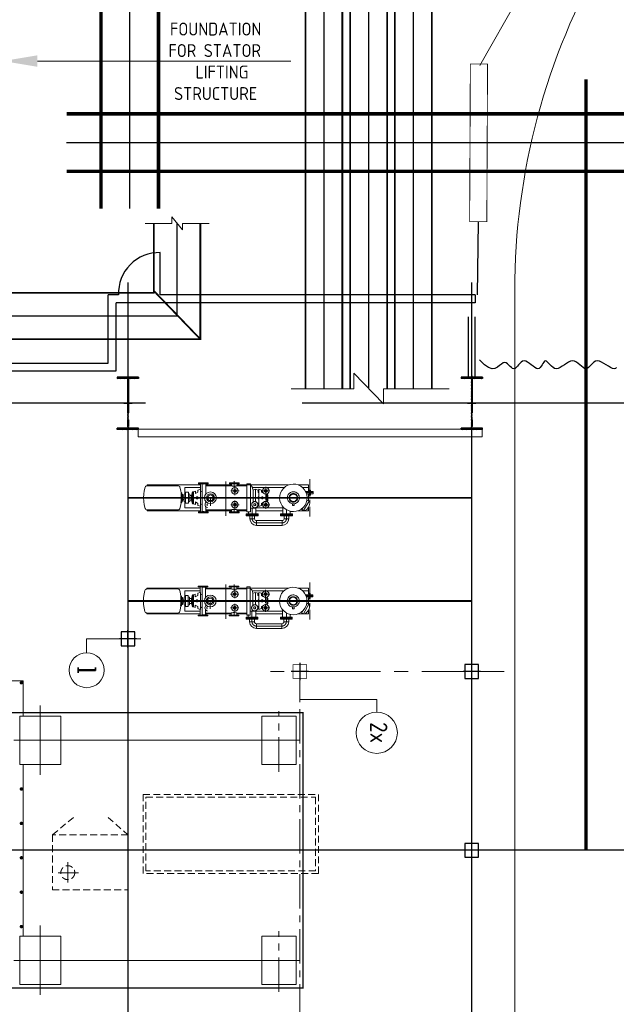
# Model space of a CAD drawing. Extents: x -11758 to 4934791, y -233543 to 1826789.
# Tile 129 of 256: x 2141935 to 2159290, y 6158 to 34790. Entities that reach past the tile are written whole.
import ezdxf
from ezdxf.enums import TextEntityAlignment as Align

# ---------------------------------------------------------------- set-up
doc = ezdxf.new("R2010")
doc.units = 0
doc.header["$LTSCALE"] = 800
doc.header["$MEASUREMENT"] = 0
doc.set_wipeout_variables(frame=1)
for name, pattern in [('0', [0]), ('CENTER', [2, 1.25, -0.25, 0.25, -0.25]), ('CENTER2', [1.125, 0.75, -0.125, 0.125, -0.125]), ('CONTINOUS', [0]), ('GTCHAIN', [24, 16, -3.2, 1.6, -3.2]), ('GTDASH', [12, 8, -4]), ('GTDOT', [6, 1.6, -4.4]), ('HIDDEN', [0.375, 0.25, -0.125])]:
    doc.linetypes.add(name, pattern=pattern)
doc.layers.get('0').update_dxf_attribs({"linetype": 'CONTINUOUS'})
for name, color, linetype in [('0-7-COL', 2, 'CENTER'), ('Aux_col', 7, 'CONTINUOUS'), ('CENTER', 2, 'CENTER'), ('CL', 2, 'CENTER2'), ('COL', 1, 'CENTER'), ('fencing', 6, 'CONTINUOUS'), ('GRID', 8, 'CENTER'), ('HATCH', 9, 'CONTINUOUS'), ('KEY PLAN', 251, 'CONTINUOUS'), ('MECH_EQ', 251, 'HIDDEN'), ('PIPE', 1, 'CONTINUOUS'), ('WALL', 6, 'CONTINUOUS')]:
    doc.layers.add(name, color=color, linetype=linetype)
for name, color, linetype, lineweight in [('DIM', 4, 'CONTINUOUS', 15), ('EQPT', 8, 'CONTINUOUS', 5), ('EQUPT', 4, '0', 5), ('TEXT', 3, 'CONTINUOUS', 15)]:
    doc.layers.add(name, color=color, linetype=linetype, lineweight=lineweight)
doc.styles.add('ROMANC', font='romanc')
doc.styles.add('ROMANS', font='ISO9.shx', dxfattribs={"width": 0.8})
doc.linetypes.add('FENCELINE2', pattern='A,0.25,-0.1,[132,ltypeshp.shx,S=0.1,R=0,X=-0.1,Y=0],-0.1,1', length=1.45)

# ---------------------------------------------------------------- blocks, each defined once
blk = doc.blocks.new('A$C3C7577A7')
at = {"layer": 'Aux_col'}
for p, q in [((12200, 13200), (11800, 13200)), ((11800, 13200), (11800, 12800)), ((12000, 13250), (12000, 12750)), ((12200, 12800), (12200, 13200)), ((11750, 13000), (12250, 13000)), ((11800, 12800), (12200, 12800)), ((12000, 8050), (12000, 7550)), ((17000, 7550), (17000, 8050)), ((11750, 7800), (12250, 7800)), ((12200, 8000), (11800, 8000)), ((11800, 8000), (11800, 7600)), ((12200, 7600), (12200, 8000)), ((16750, 7800), (17250, 7800)), ((11800, 7600), (12200, 7600)), ((22200, 7050), (21800, 7050)), ((21800, 7050), (21800, 6650)), ((22000, 7100), (22000, 6600)), ((22200, 6650), (22200, 7050)), ((21750, 6850), (22250, 6850)), ((21800, 6650), (22200, 6650))]:
    blk.add_line(p, q, dxfattribs=at)
at = {"layer": 'Aux_col', "const_width": 20, "flags": 128}
blk.add_lwpolyline([(16800, 8000), (17200, 8000), (17200, 7600), (16800, 7600)], close=True, dxfattribs=at)
blk = doc.blocks.new('A$C41E52089')
at = {"layer": 'COL'}
h = blk.add_hatch(dxfattribs=at)
h.set_pattern_fill('ANSI31', color=256, scale=100, style=0)
h.paths.add_polyline_path([(310, -720), (0, -720), (0, -760), (310, -760)])
h.paths.add_polyline_path([(0, -720), (-310, -720), (-310, -760), (0, -760)])
h.paths.add_polyline_path([(0, 0), (-13, 0), (-13, -720), (0, -720)])
h.paths.add_polyline_path([(0, 720), (-13, 720), (-13, 0), (0, 0)])
h.paths.add_polyline_path([(12, 0), (0, 0), (0, -720), (12, -720)])
h.paths.add_polyline_path([(12, 720), (0, 720), (0, 0), (12, 0)])
h.paths.add_polyline_path([(310, 760), (0, 760), (0, 720), (12, 720), (310, 720)])
h.paths.add_polyline_path([(0, 760), (-310, 760), (-310, 720), (0, 720)])
for p, q in [((-310, 760), (310, 760)), ((-310, 760), (-310, 720)), ((-310, 720), (310, 720)), ((-13, -720), (-13, 720)), ((12, -720), (12, 720)), ((310, 760), (310, 720)), ((-310, -720), (310, -720)), ((-310, -760), (-310, -720)), ((-310, -760), (310, -760)), ((310, -760), (310, -720))]:
    blk.add_line(p, q, dxfattribs=at)
at = {"layer": 'COL', "color": 2}
for p, q in [((0, -800), (0, 800)), ((123, 0), (-123, 0))]:
    blk.add_line(p, q, dxfattribs=at)
blk = doc.blocks.new('new block')
at = {"layer": 'EQPT'}
for p, q in [((16080, 77738), (15341, 77738)), ((15341, 77598), (15341, 77738)), ((16080, 77598), (15341, 77598)), ((16080, 77598), (16080, 77738)), ((16080, 77598), (16080, 77738)), ((14714, 77309), (14555, 77032)), ((14872, 77311), (14567, 77311)), ((14567, 77311), (14567, 77231)), ((14692, 77307), (14673, 77307)), ((14710, 77301), (14692, 77307)), ((14766, 77279), (14714, 77309)), ((14927, 77327), (14851, 77303)), ((15004, 77336), (14927, 77327)), ((15080, 77330), (15004, 77336)), ((15039, 77436), (15039, 77465)), ((15039, 77465), (15382, 77465)), ((15382, 77436), (15039, 77436)), ((15153, 77310), (15080, 77330)), ((15140, 77465), (15140, 77545)), ((15281, 77545), (15140, 77545)), ((15223, 77275), (15153, 77310)), ((15281, 77465), (15281, 77545)), ((16101, 77311), (15320, 77311)), ((15382, 77465), (15382, 77436)), ((16039, 77436), (16039, 77465)), ((16039, 77465), (16382, 77465)), ((16382, 77436), (16039, 77436)), ((16140, 77545), (16280, 77545)), ((16140, 77465), (16140, 77545)), ((16280, 77465), (16280, 77545)), ((16320, 77346), (16361, 77346)), ((16361, 77346), (16361, 76526)), ((16647, 77311), (16361, 77311)), ((16382, 77465), (16382, 77436)), ((17547, 77311), (16815, 77311)), ((17564, 77342), (17561, 77342)), ((17561, 77190), (17561, 77342)), ((17582, 77340), (17564, 77342)), ((17588, 77340), (17582, 77340)), ((17606, 77337), (17588, 77340)), ((17631, 77336), (17606, 77337)), ((17657, 77337), (17631, 77336)), ((17661, 77338), (17657, 77337)), ((17661, 76534), (17661, 77338)), ((18167, 77311), (17715, 77311)), ((19266, 77311), (18167, 77311)), ((19266, 77286), (19266, 77311)), ((14539, 77130), (14534, 77089)), ((14534, 77089), (14536, 77070)), ((14536, 77070), (14545, 77053)), ((14551, 77171), (14539, 77130)), ((14545, 77053), (14560, 77041)), ((14552, 77172), (14551, 77171)), ((14570, 77208), (14552, 77172)), ((14555, 77032), (14606, 77002)), ((14567, 77231), (14585, 77231)), ((14567, 77231), (14567, 77202)), ((14567, 77025), (14567, 76842)), ((14593, 77242), (14570, 77208)), ((14622, 77273), (14593, 77243)), ((14593, 77243), (14593, 77242)), ((14606, 77002), (14624, 77032)), ((14637, 77078), (14617, 77005)), ((14655, 77299), (14622, 77273)), ((14672, 77148), (14637, 77078)), ((14673, 77307), (14655, 77299)), ((14720, 77211), (14672, 77148)), ((14781, 77263), (14720, 77211)), ((14734, 77223), (14766, 77279)), ((14738, 77231), (14742, 77231)), ((14851, 77303), (14781, 77263)), ((14863, 77030), (14850, 77006)), ((14880, 77052), (14863, 77030)), ((14900, 77071), (14880, 77052)), ((14923, 77087), (14900, 77071)), ((14926, 77028), (14915, 77016)), ((14948, 77099), (14923, 77087)), ((14939, 77039), (14926, 77028)), ((14948, 77026), (14936, 77017)), ((14954, 77047), (14939, 77039)), ((14975, 77107), (14948, 77099)), ((14961, 77034), (14948, 77026)), ((14969, 77054), (14954, 77047)), ((14974, 77040), (14961, 77034)), ((14985, 77058), (14969, 77054)), ((14988, 77044), (14974, 77040)), ((15003, 77111), (14975, 77107)), ((14985, 77111), (14985, 77161)), ((14985, 77161), (15035, 77161)), ((15010, 77111), (14985, 77111)), ((15002, 77061), (14985, 77058)), ((15003, 77046), (14988, 77044)), ((15018, 77061), (15002, 77061)), ((15030, 77110), (15003, 77111)), ((15017, 77046), (15003, 77046)), ((15035, 77111), (15011, 77111)), ((15031, 77044), (15017, 77046)), ((15034, 77059), (15018, 77061)), ((15056, 77105), (15030, 77110)), ((15044, 77040), (15031, 77044)), ((15049, 77055), (15034, 77059)), ((15035, 77161), (15035, 77111)), ((15057, 77035), (15044, 77040)), ((15064, 77049), (15049, 77055)), ((15081, 77096), (15056, 77105)), ((15070, 77029), (15057, 77035)), ((15078, 77041), (15064, 77049)), ((15081, 77020), (15070, 77029)), ((15091, 77032), (15078, 77041)), ((15105, 77083), (15081, 77096)), ((15103, 77020), (15091, 77032)), ((15127, 77067), (15105, 77083)), ((15146, 77047), (15127, 77067)), ((15162, 77023), (15146, 77047)), ((15174, 76998), (15162, 77023)), ((15286, 77226), (15223, 77275)), ((15338, 77165), (15286, 77226)), ((15320, 77231), (15808, 77231)), ((15377, 77095), (15338, 77165)), ((15402, 77020), (15377, 77095)), ((15693, 77136), (15932, 77136)), ((15765, 77054), (15752, 77006)), ((15782, 77045), (15782, 76824)), ((15812, 77255), (15812, 77016)), ((15815, 77231), (16101, 77231)), ((15876, 77066), (15936, 77098)), ((15903, 77111), (15911, 77111)), ((15911, 77111), (15936, 77120)), ((15911, 77105), (15911, 77111)), ((15911, 77101), (15911, 77105)), ((15911, 77101), (15911, 77090)), ((15911, 77090), (15911, 77084)), ((15936, 77158), (16011, 77186)), ((15936, 77098), (15936, 77158)), ((16011, 77186), (16011, 76686)), ((16011, 77084), (16037, 77098)), ((16037, 77158), (16047, 77161)), ((16037, 77098), (16037, 77158)), ((16262, 77236), (16101, 77236)), ((16101, 77236), (16103, 77220)), ((16112, 77160), (16112, 77111)), ((16112, 77160), (16112, 77111)), ((16112, 76686), (16112, 77050)), ((16112, 76686), (16112, 77050)), ((16189, 77068), (16179, 77061)), ((16182, 77063), (16184, 76985)), ((16262, 76526), (16262, 77300)), ((16361, 77286), (16647, 77286)), ((16592, 77136), (16831, 77136)), ((16711, 77255), (16711, 77016)), ((16815, 77286), (17547, 77286)), ((17681, 77123), (17671, 77121)), ((17699, 77129), (17681, 77123)), ((17702, 77131), (17699, 77129)), ((17711, 77133), (17702, 77131)), ((17711, 76689), (17711, 77182)), ((17715, 77231), (18167, 77231)), ((17786, 77158), (17715, 77184)), ((17786, 77158), (17786, 77098)), ((17786, 77098), (17861, 77058)), ((17861, 77058), (17861, 77130)), ((17912, 77111), (17861, 77130)), ((17942, 77111), (17912, 77111)), ((17912, 77105), (17912, 77111)), ((17912, 77101), (17912, 77105)), ((17912, 77090), (17912, 77101)), ((17912, 77081), (17912, 77090)), ((17912, 77065), (17912, 77081)), ((17912, 77053), (17912, 77065)), ((17912, 77032), (17912, 77053)), ((17912, 77018), (17912, 77032)), ((17942, 76761), (17942, 77111)), ((17942, 77111), (17972, 77006)), ((18066, 77061), (18026, 77046)), ((18026, 77046), (18026, 76826)), ((18107, 77096), (18066, 77096)), ((18066, 77096), (18066, 76776)), ((18107, 77096), (18146, 77096)), ((18146, 77096), (18146, 76776)), ((18186, 77046), (18146, 77061)), ((18167, 77231), (18167, 77053)), ((18186, 76826), (18186, 77046)), ((18257, 77036), (18227, 77036)), ((18227, 77036), (18227, 76986)), ((18276, 77076), (18257, 77076)), ((18257, 77076), (18257, 76796)), ((18276, 77076), (18286, 77142)), ((18276, 77073), (18276, 77076)), ((18276, 77071), (18276, 77073)), ((18276, 77066), (18276, 77071)), ((18276, 77017), (18286, 77068)), ((18276, 77057), (18276, 77066)), ((18276, 77052), (18276, 77057)), ((18276, 77052), (18276, 77042)), ((18276, 77042), (18276, 77035)), ((18276, 77035), (18276, 77025)), ((18276, 77025), (18276, 77017)), ((18309, 77243), (18286, 77142)), ((18318, 77260), (18309, 77243)), ((18331, 77274), (18318, 77260)), ((18348, 77283), (18331, 77274)), ((18366, 77286), (18348, 77283)), ((18366, 77286), (19266, 77286)), ((19266, 77286), (19285, 77283)), ((19285, 77283), (19302, 77274)), ((19302, 77274), (19315, 77260)), ((19315, 77260), (19323, 77243)), ((19323, 77243), (19347, 77142)), ((19347, 77142), (19362, 77039)), ((19362, 77038), (19367, 76936)), ((14617, 77005), (14611, 76930)), ((14611, 76930), (14619, 76852)), ((14619, 76852), (14644, 76777)), ((14644, 76777), (14683, 76706)), ((14837, 76955), (14836, 76928)), ((14836, 76928), (14839, 76901)), ((14841, 76981), (14837, 76955)), ((14839, 76901), (14847, 76874)), ((14850, 77006), (14841, 76981)), ((14841, 76981), (14841, 76981)), ((14841, 76981), (14841, 76981)), ((14841, 76981), (14841, 76981)), ((14841, 76981), (14841, 76981)), ((14841, 76981), (14841, 76981)), ((14841, 76981), (14841, 76981)), ((14841, 76981), (14841, 76981)), ((14841, 76981), (14841, 76981)), ((14841, 76981), (14841, 76981)), ((14847, 76874), (14859, 76848)), ((14859, 76848), (14875, 76825)), ((14875, 76825), (14894, 76805)), ((14888, 76959), (14886, 76943)), ((14886, 76943), (14886, 76927)), ((14886, 76927), (14888, 76911)), ((14892, 76975), (14888, 76959)), ((14888, 76911), (14893, 76894)), ((14897, 76989), (14892, 76975)), ((14892, 76975), (14892, 76975)), ((14892, 76975), (14892, 76975)), ((14892, 76975), (14892, 76975)), ((14892, 76975), (14892, 76975)), ((14892, 76975), (14892, 76975)), ((14892, 76975), (14892, 76975)), ((14892, 76975), (14892, 76975)), ((14892, 76975), (14892, 76975)), ((14892, 76975), (14892, 76975)), ((14892, 76975), (14892, 76975)), ((14893, 76894), (14899, 76879)), ((14894, 76805), (14916, 76788)), ((14905, 77003), (14897, 76989)), ((14899, 76879), (14908, 76865)), ((14902, 76956), (14901, 76942)), ((14901, 76942), (14901, 76928)), ((14901, 76928), (14903, 76914)), ((14906, 76970), (14902, 76956)), ((14903, 76914), (14907, 76900)), ((14915, 77016), (14905, 77003)), ((14911, 76983), (14906, 76970)), ((14907, 76900), (14912, 76886)), ((14908, 76865), (14918, 76852)), ((14918, 76995), (14911, 76983)), ((14912, 76886), (14920, 76873)), ((14916, 76788), (14940, 76776)), ((14926, 77007), (14918, 76995)), ((14918, 76852), (14930, 76840)), ((14920, 76873), (14929, 76862)), ((14936, 77017), (14926, 77007)), ((14929, 76862), (14940, 76852)), ((14930, 76840), (14943, 76831)), ((14940, 76852), (14951, 76843)), ((14940, 76776), (14965, 76767)), ((14943, 76831), (14957, 76823)), ((14951, 76843), (14964, 76836)), ((14957, 76823), (14972, 76817)), ((14964, 76836), (14976, 76831)), ((14965, 76767), (14991, 76762)), ((14972, 76817), (14987, 76813)), ((14976, 76831), (14990, 76828)), ((14987, 76813), (15003, 76811)), ((14990, 76828), (15004, 76826)), ((14991, 76762), (15018, 76761)), ((15003, 76811), (15019, 76811)), ((15004, 76826), (15018, 76826)), ((15018, 76826), (15033, 76828)), ((15018, 76761), (15046, 76764)), ((15019, 76811), (15036, 76813)), ((15033, 76828), (15047, 76832)), ((15036, 76813), (15052, 76818)), ((15046, 76764), (15073, 76772)), ((15047, 76832), (15060, 76838)), ((15052, 76818), (15067, 76825)), ((15060, 76838), (15073, 76845)), ((15067, 76825), (15082, 76833)), ((15073, 76845), (15085, 76855)), ((15073, 76772), (15098, 76784)), ((15092, 77010), (15081, 77020)), ((15082, 76833), (15095, 76843)), ((15085, 76855), (15095, 76865)), ((15101, 76998), (15092, 77010)), ((15095, 76865), (15103, 76877)), ((15095, 76843), (15106, 76855)), ((15098, 76784), (15121, 76800)), ((15108, 76986), (15101, 76998)), ((15113, 77007), (15103, 77020)), ((15103, 76877), (15110, 76889)), ((15106, 76855), (15116, 76869)), ((15114, 76972), (15108, 76986)), ((15110, 76889), (15115, 76902)), ((15122, 76993), (15113, 77007)), ((15118, 76958), (15114, 76972)), ((15115, 76902), (15119, 76915)), ((15115, 76902), (15115, 76902)), ((15115, 76902), (15115, 76902)), ((15115, 76902), (15115, 76902)), ((15115, 76902), (15115, 76902)), ((15115, 76902), (15115, 76902)), ((15115, 76902), (15115, 76902)), ((15115, 76902), (15115, 76902)), ((15115, 76902), (15115, 76902)), ((15115, 76902), (15115, 76902)), ((15115, 76902), (15115, 76902)), ((15115, 76902), (15115, 76902)), ((15115, 76902), (15115, 76902)), ((15115, 76902), (15115, 76902)), ((15115, 76902), (15115, 76902)), ((15115, 76902), (15115, 76902)), ((15115, 76902), (15115, 76902)), ((15115, 76902), (15115, 76902)), ((15115, 76902), (15115, 76902)), ((15115, 76902), (15115, 76902)), ((15115, 76902), (15115, 76902)), ((15115, 76902), (15115, 76902)), ((15115, 76902), (15115, 76902)), ((15116, 76869), (15124, 76883)), ((15120, 76944), (15118, 76958)), ((15119, 76915), (15120, 76929)), ((15120, 76929), (15120, 76944)), ((15121, 76800), (15141, 76820)), ((15128, 76977), (15122, 76993)), ((15124, 76883), (15129, 76897)), ((15133, 76961), (15128, 76977)), ((15129, 76897), (15133, 76912)), ((15129, 76897), (15129, 76897)), ((15129, 76897), (15129, 76897)), ((15129, 76897), (15129, 76897)), ((15129, 76897), (15129, 76897)), ((15129, 76897), (15129, 76897)), ((15129, 76897), (15129, 76897)), ((15129, 76897), (15129, 76897)), ((15129, 76897), (15129, 76897)), ((15129, 76897), (15129, 76897)), ((15129, 76897), (15129, 76897)), ((15135, 76945), (15133, 76961)), ((15133, 76912), (15135, 76928)), ((15135, 76928), (15135, 76945)), ((15141, 76820), (15158, 76842)), ((15158, 76842), (15171, 76866)), ((15171, 76866), (15179, 76891)), ((15182, 76971), (15174, 76998)), ((15179, 76891), (15184, 76917)), ((15179, 76891), (15179, 76891)), ((15179, 76891), (15179, 76891)), ((15179, 76891), (15179, 76891)), ((15179, 76891), (15179, 76891)), ((15179, 76891), (15179, 76891)), ((15179, 76891), (15179, 76891)), ((15179, 76891), (15179, 76891)), ((15179, 76891), (15179, 76891)), ((15179, 76891), (15179, 76891)), ((15185, 76944), (15182, 76971)), ((15184, 76917), (15185, 76944)), ((15349, 76723), (15384, 76793)), ((15384, 76793), (15404, 76866)), ((15410, 76942), (15402, 77020)), ((15404, 76866), (15410, 76942)), ((15404, 76866), (15404, 76866)), ((15404, 76866), (15404, 76866)), ((15404, 76866), (15404, 76866)), ((15404, 76866), (15404, 76866)), ((15404, 76866), (15404, 76866)), ((15404, 76866), (15404, 76866)), ((15404, 76866), (15404, 76866)), ((15404, 76866), (15404, 76866)), ((15404, 76866), (15404, 76866)), ((15404, 76866), (15404, 76866)), ((15404, 76866), (15404, 76866)), ((15404, 76866), (15404, 76866)), ((15404, 76866), (15404, 76866)), ((15404, 76866), (15404, 76866)), ((15404, 76866), (15404, 76866)), ((15404, 76866), (15404, 76866)), ((15693, 76736), (15932, 76736)), ((15752, 77006), (15752, 76866)), ((15752, 76866), (15766, 76816)), ((15812, 76991), (15812, 76978)), ((15812, 76978), (15812, 76894)), ((15812, 76894), (15812, 76880)), ((15812, 76880), (15812, 76854)), ((15812, 76616), (15812, 76856)), ((15812, 76854), (15812, 76840)), ((15936, 76774), (15882, 76803)), ((15898, 76966), (15932, 76966)), ((15898, 76936), (15898, 76966)), ((15898, 76906), (15898, 76936)), ((15932, 76906), (15898, 76906)), ((15907, 76761), (15911, 76761)), ((15911, 76966), (15911, 76906)), ((15911, 76782), (15911, 76771)), ((15911, 76771), (15911, 76767)), ((15911, 76766), (15911, 76761)), ((15911, 76761), (15936, 76751)), ((15932, 76966), (15932, 76906)), ((15936, 76714), (15936, 76774)), ((16032, 76966), (16011, 76966)), ((16011, 76906), (16032, 76906)), ((16037, 76774), (16011, 76787)), ((16032, 76906), (16032, 76966)), ((16037, 76714), (16037, 76774)), ((16184, 76985), (16183, 76974)), ((16183, 76974), (16183, 76936)), ((16183, 76936), (16183, 76898)), ((16183, 76898), (16184, 76886)), ((16184, 76886), (16183, 76862)), ((16183, 76862), (16184, 76839)), ((16184, 76839), (16183, 76827)), ((16183, 76827), (16184, 76797)), ((16184, 76797), (16184, 76795)), ((16184, 76795), (16184, 76768)), ((16184, 76768), (16184, 76762)), ((16184, 76762), (16184, 76746)), ((16184, 76746), (16184, 76735)), ((16184, 76735), (16184, 76729)), ((16592, 76736), (16831, 76736)), ((16711, 76616), (16711, 76856)), ((17561, 76530), (17561, 76838)), ((17671, 76751), (17681, 76749)), ((17681, 76749), (17699, 76743)), ((17699, 76743), (17702, 76741)), ((17702, 76741), (17711, 76739)), ((17861, 76814), (17786, 76774)), ((17786, 76774), (17786, 76714)), ((17791, 76906), (17791, 76966)), ((17791, 76966), (17825, 76966)), ((17825, 76906), (17791, 76906)), ((17825, 76966), (17825, 76936)), ((17825, 76936), (17825, 76906)), ((17861, 76742), (17861, 76814)), ((17861, 76742), (17912, 76761)), ((17912, 76991), (17912, 77018)), ((17912, 76978), (17912, 76991)), ((17912, 76894), (17912, 76978)), ((17912, 76880), (17912, 76894)), ((17912, 76854), (17912, 76880)), ((17912, 76840), (17912, 76854)), ((17912, 76819), (17912, 76840)), ((17912, 76807), (17912, 76819)), ((17912, 76791), (17912, 76807)), ((17912, 76782), (17912, 76791)), ((17912, 76771), (17912, 76782)), ((17912, 76767), (17912, 76771)), ((17912, 76761), (17912, 76766)), ((17942, 76761), (17912, 76761)), ((17972, 76866), (17942, 76761)), ((17972, 76999), (17971, 77001)), ((17971, 77001), (17972, 77001)), ((17972, 76965), (17971, 76963)), ((17971, 76963), (17972, 76960)), ((17972, 76912), (17971, 76909)), ((17971, 76909), (17972, 76906)), ((17972, 76873), (17971, 76871)), ((17971, 76871), (17972, 76871)), ((18026, 77006), (17972, 77006)), ((17972, 77006), (17972, 77003)), ((17972, 77006), (17972, 77001)), ((17972, 76999), (17972, 76965)), ((17972, 76996), (17972, 76971)), ((17972, 76912), (17972, 76960)), ((17972, 76954), (17972, 76918)), ((17972, 76873), (17972, 76906)), ((17972, 76901), (17972, 76875)), ((17972, 76871), (17972, 76866)), ((17972, 76868), (17972, 76866)), ((17972, 76866), (18026, 76866)), ((18026, 76826), (18066, 76811)), ((18066, 76776), (18107, 76776)), ((18146, 76776), (18107, 76776)), ((18146, 76811), (18186, 76826)), ((18167, 76818), (18167, 76641)), ((18186, 76986), (18236, 76986)), ((18186, 76886), (18236, 76886)), ((18227, 76886), (18227, 76836)), ((18227, 76836), (18257, 76836)), ((18257, 76996), (18236, 76996)), ((18236, 76996), (18236, 76876)), ((18236, 76876), (18257, 76876)), ((18257, 76796), (18276, 76796)), ((18276, 77017), (18276, 77006)), ((18276, 77006), (18276, 76993)), ((18276, 76993), (18276, 76983)), ((18276, 76983), (18276, 76978)), ((18276, 76978), (18276, 76972)), ((18276, 76972), (18276, 76966)), ((18276, 76966), (18276, 76960)), ((18276, 76960), (18276, 76945)), ((18276, 76945), (18276, 76936)), ((18276, 76936), (18276, 76926)), ((18276, 76912), (18276, 76926)), ((18276, 76906), (18276, 76912)), ((18276, 76906), (18276, 76900)), ((18276, 76900), (18276, 76894)), ((18276, 76894), (18276, 76888)), ((18276, 76888), (18276, 76877)), ((18276, 76877), (18276, 76866)), ((18276, 76866), (18276, 76858)), ((18276, 76858), (18276, 76847)), ((18276, 76847), (18276, 76837)), ((18276, 76837), (18276, 76829)), ((18276, 76829), (18276, 76821)), ((18276, 76821), (18276, 76815)), ((18276, 76815), (18276, 76805)), ((18276, 76805), (18276, 76801)), ((18276, 76801), (18276, 76799)), ((18276, 76799), (18276, 76796)), ((18276, 76796), (18286, 76730)), ((19362, 76832), (19347, 76730)), ((19367, 76936), (19362, 76834)), ((19362, 76834), (19362, 76832)), ((14567, 76730), (14567, 76641)), ((14742, 76641), (14567, 76641)), ((14567, 76641), (14567, 76561)), ((14567, 76561), (14872, 76561)), ((14683, 76706), (14735, 76646)), ((14735, 76646), (14798, 76597)), ((14798, 76597), (14868, 76562)), ((14868, 76562), (14941, 76542)), ((14941, 76542), (15017, 76536)), ((15017, 76536), (15094, 76545)), ((15094, 76545), (15170, 76569)), ((15149, 76561), (16262, 76561)), ((15170, 76569), (15240, 76608)), ((15240, 76608), (15301, 76661)), ((15812, 76641), (15279, 76641)), ((15301, 76661), (15349, 76723)), ((16202, 76641), (15819, 76641)), ((16011, 76686), (15936, 76714)), ((16037, 76714), (16112, 76686)), ((16185, 76713), (16112, 76686)), ((16184, 76729), (16184, 76719)), ((16184, 76719), (16184, 76718)), ((16184, 76718), (16184, 76714)), ((16205, 76629), (16184, 76714)), ((16184, 76714), (16185, 76713)), ((16213, 76612), (16205, 76629)), ((16226, 76598), (16213, 76612)), ((16243, 76589), (16226, 76598)), ((16262, 76586), (16243, 76589)), ((16361, 76526), (16262, 76526)), ((16361, 76586), (16647, 76586)), ((16361, 76561), (16647, 76561)), ((16815, 76586), (17547, 76586)), ((16815, 76561), (17547, 76561)), ((17561, 76530), (17564, 76530)), ((17564, 76530), (17582, 76532)), ((17582, 76532), (17588, 76532)), ((17588, 76532), (17606, 76534)), ((17606, 76534), (17631, 76536)), ((17631, 76536), (17657, 76534)), ((17657, 76534), (17661, 76534)), ((17786, 76714), (17715, 76687)), ((17715, 76641), (18167, 76641)), ((17715, 76561), (18167, 76561)), ((18167, 76561), (19266, 76561)), ((18309, 76629), (18286, 76730)), ((18318, 76612), (18309, 76629)), ((18331, 76598), (18318, 76612)), ((18348, 76589), (18331, 76598)), ((18366, 76586), (18348, 76589)), ((18366, 76586), (19266, 76586)), ((19285, 76589), (19266, 76586)), ((19266, 76561), (19266, 76586)), ((19302, 76598), (19285, 76589)), ((19315, 76612), (19302, 76598)), ((19323, 76629), (19315, 76612)), ((19347, 76730), (19323, 76629))]:
    blk.add_line(p, q, dxfattribs=at)
at = {"layer": 'EQPT', "linetype": 'CENTER2', "ltscale": 4}
for p, q in [((16080, 77668), (15341, 77668)), ((15210, 77282), (15210, 77545)), ((16211, 77241), (16211, 77545)), ((14363, 76936), (19487, 76936))]:
    blk.add_line(p, q, dxfattribs=at)
at = {"layer": 'EQPT', "linetype": 'GTDASH'}
for p, q in [((15039, 77436), (15039, 77407)), ((15382, 77436), (15039, 77436)), ((15039, 77407), (15382, 77407)), ((15101, 77324), (15101, 77407)), ((15320, 77189), (15320, 77407)), ((15382, 77407), (15382, 77436)), ((16039, 77436), (16039, 77407)), ((16382, 77436), (16039, 77436)), ((16039, 77407), (16382, 77407)), ((16101, 77407), (16101, 77236)), ((16320, 77334), (16320, 77407)), ((16382, 77407), (16382, 77436)), ((16592, 77346), (16592, 77371)), ((16592, 77371), (16871, 77371)), ((16871, 77346), (16592, 77346)), ((16647, 77286), (16647, 77346)), ((16815, 77346), (16815, 77286)), ((16871, 77371), (16871, 77346)), ((17492, 77371), (17771, 77371)), ((17492, 77371), (17492, 77346)), ((17771, 77346), (17492, 77346)), ((17547, 77286), (17547, 77346)), ((17715, 77346), (17715, 77184)), ((17771, 77371), (17771, 77346)), ((16044, 77154), (16043, 77142)), ((16043, 77142), (16043, 77131)), ((16043, 77131), (16044, 77119)), ((16047, 77165), (16044, 77154)), ((16044, 77119), (16047, 77108)), ((16052, 77176), (16047, 77165)), ((16047, 77108), (16051, 77098)), ((16047, 77108), (16047, 77108)), ((16047, 77108), (16047, 77108)), ((16047, 77108), (16047, 77108)), ((16047, 77108), (16047, 77108)), ((16047, 77108), (16047, 77108)), ((16047, 77108), (16047, 77108)), ((16047, 77108), (16047, 77108)), ((16047, 77108), (16047, 77108)), ((16047, 77108), (16047, 77108)), ((16047, 77108), (16047, 77108)), ((16047, 77108), (16047, 77108)), ((16047, 77108), (16047, 77108)), ((16051, 77098), (16056, 77088)), ((16058, 77187), (16052, 77176)), ((16056, 77088), (16063, 77079)), ((16066, 77196), (16058, 77187)), ((16063, 77079), (16072, 77070)), ((16074, 77204), (16066, 77196)), ((16072, 77070), (16081, 77063)), ((16084, 77211), (16074, 77204)), ((16081, 77063), (16091, 77057)), ((16094, 77216), (16084, 77211)), ((16091, 77057), (16102, 77052)), ((16104, 77221), (16094, 77216)), ((16099, 77136), (16103, 77152)), ((16103, 77120), (16099, 77136)), ((16101, 77236), (16262, 77236)), ((16102, 77052), (16114, 77049)), ((16103, 77152), (16115, 77164)), ((16107, 77116), (16103, 77120)), ((16115, 77223), (16104, 77221)), ((16115, 77108), (16107, 77116)), ((16114, 77049), (16125, 77047)), ((16126, 77225), (16115, 77223)), ((16115, 77164), (16131, 77168)), ((16131, 77103), (16115, 77108)), ((16125, 77047), (16137, 77047)), ((16138, 77225), (16126, 77225)), ((16131, 77168), (16148, 77164)), ((16148, 77108), (16131, 77103)), ((16137, 77047), (16148, 77048)), ((16149, 77223), (16138, 77225)), ((16148, 77164), (16160, 77152)), ((16160, 77120), (16148, 77108)), ((16148, 77048), (16159, 77051)), ((16161, 77220), (16149, 77223)), ((16159, 77051), (16169, 77055)), ((16160, 77152), (16164, 77136)), ((16164, 77136), (16160, 77120)), ((16172, 77215), (16161, 77220)), ((16169, 77055), (16179, 77061)), ((16182, 77209), (16172, 77215)), ((16191, 77202), (16182, 77209)), ((16189, 77068), (16197, 77076)), ((16200, 77193), (16191, 77202)), ((16197, 77076), (16205, 77085)), ((16206, 77184), (16200, 77193)), ((16205, 77085), (16211, 77095)), ((16212, 77174), (16206, 77184)), ((16211, 77095), (16215, 77106)), ((16216, 77163), (16212, 77174)), ((16215, 77106), (16219, 77118)), ((16219, 77152), (16216, 77163)), ((16216, 77163), (16216, 77163)), ((16216, 77163), (16216, 77163)), ((16216, 77163), (16216, 77163)), ((16216, 77163), (16216, 77163)), ((16216, 77163), (16216, 77163)), ((16216, 77163), (16216, 77163)), ((16216, 77163), (16216, 77163)), ((16216, 77163), (16216, 77163)), ((16216, 77163), (16216, 77163)), ((16216, 77163), (16216, 77163)), ((16216, 77163), (16216, 77163)), ((16216, 77163), (16216, 77163)), ((16220, 77141), (16219, 77152)), ((16219, 77118), (16220, 77130)), ((16220, 77130), (16220, 77141)), ((16652, 77284), (16647, 77286)), ((16664, 77282), (16652, 77284)), ((16675, 77281), (16664, 77282)), ((16682, 77279), (16675, 77281)), ((16706, 77275), (16682, 77279)), ((16731, 77274), (16706, 77275)), ((16757, 77275), (16731, 77274)), ((16781, 77279), (16757, 77275)), ((16788, 77281), (16781, 77279)), ((16799, 77282), (16788, 77281)), ((16811, 77284), (16799, 77282)), ((16815, 77286), (16811, 77284)), ((17519, 77221), (17507, 77222)), ((17508, 77164), (17507, 77164)), ((17520, 77152), (17508, 77164)), ((17508, 77108), (17520, 77120)), ((17544, 77208), (17519, 77221)), ((17524, 77136), (17520, 77152)), ((17520, 77120), (17524, 77136)), ((17564, 77188), (17544, 77208)), ((17544, 77064), (17564, 77084)), ((17552, 77284), (17547, 77286)), ((17561, 77282), (17552, 77284)), ((17576, 77163), (17564, 77188)), ((17564, 77084), (17576, 77108)), ((17580, 77136), (17576, 77163)), ((17576, 77108), (17580, 77136)), ((17661, 77121), (17671, 77121)), ((17715, 77184), (17711, 77182)), ((14516, 76816), (14435, 76816)), ((14435, 76816), (14435, 76756)), ((14435, 76756), (14516, 76756)), ((14516, 76710), (14516, 76862)), ((14516, 76862), (14535, 76862)), ((14535, 76862), (14555, 76862)), ((14535, 76710), (14535, 76862)), ((14535, 76862), (14535, 76710)), ((14555, 76862), (14555, 76710)), ((14630, 76816), (14555, 76816)), ((14655, 76756), (14555, 76756)), ((17671, 76751), (17661, 76751)), ((14535, 76710), (14516, 76710)), ((14555, 76710), (14535, 76710)), ((16592, 76501), (16592, 76526)), ((16592, 76526), (16871, 76526)), ((16871, 76501), (16592, 76501)), ((16647, 76586), (16652, 76588)), ((16647, 76526), (16647, 76586)), ((16652, 76588), (16664, 76590)), ((16664, 76590), (16675, 76591)), ((16675, 76591), (16682, 76593)), ((16682, 76593), (16706, 76596)), ((16706, 76596), (16731, 76597)), ((16731, 76597), (16757, 76596)), ((16757, 76596), (16781, 76593)), ((16781, 76593), (16788, 76591)), ((16788, 76591), (16799, 76590)), ((16799, 76590), (16811, 76588)), ((16811, 76588), (16815, 76586)), ((16815, 76586), (16815, 76526)), ((16871, 76526), (16871, 76501)), ((17492, 76501), (17492, 76526)), ((17492, 76526), (17771, 76526)), ((17771, 76501), (17492, 76501)), ((17547, 76586), (17552, 76588)), ((17547, 76526), (17547, 76586)), ((17552, 76588), (17561, 76590)), ((17711, 76689), (17715, 76688)), ((17715, 76688), (17715, 76526)), ((17771, 76526), (17771, 76501))]:
    blk.add_line(p, q, dxfattribs=at)
at = {"layer": 'EQPT', "linetype": 'GTDOT'}
for p, q in [((16320, 77346), (16262, 77346)), ((16262, 77346), (16262, 77300)), ((16262, 77286), (16262, 76586)), ((16262, 76561), (16361, 76561))]:
    blk.add_line(p, q, dxfattribs=at)
at = {"layer": 'EQPT', "linetype": 'GTCHAIN'}
for p, q in [((16731, 77286), (16731, 77371)), ((17631, 77346), (17631, 77371)), ((17423, 76936), (17423, 77165)), ((14435, 76786), (14535, 76786)), ((14435, 76786), (14535, 76786)), ((14641, 76786), (14535, 76786)), ((14641, 76786), (14535, 76786)), ((16731, 76619), (16731, 76454)), ((17631, 76526), (17631, 76501))]:
    blk.add_line(p, q, dxfattribs=at)
at = {"layer": 'EQPT'}
for centre, radius in [((15812, 77136), 95.1), ((15812, 77136), 44.3), ((15812, 77136), 39.4), ((16711, 77136), 95.1), ((16711, 77136), 44.3), ((16711, 77136), 39.4), ((17423, 76936), 172), ((17423, 76936), 116), ((15812, 76736), 95.1), ((15812, 76736), 44.3), ((15812, 76736), 39.4), ((16711, 76736), 95.1), ((16711, 76736), 44.3), ((16711, 76736), 39.4), ((17423, 76936), 83)]:
    blk.add_circle(centre, radius, dxfattribs=at)
for centre, radius, start, end in [((15341, 77537), 200, 90.0871, 177.9762), ((15338, 77540), 58.1, 87.9279, 175.3303), ((16080, 77537), 200, 2.0238, 89.9129), ((16083, 77540), 58.1, 4.6697, 92.0721)]:
    blk.add_arc(centre, radius, start, end, dxfattribs=at)
at = {"layer": 'EQPT', "linetype": 'CENTER2', "ltscale": 4}
for centre, start, end in [((15341, 77537), 90.1064, 176.881), ((16080, 77537), 3.119, 89.8936)]:
    blk.add_arc(centre, 130, start, end, dxfattribs=at)

msp = doc.modelspace()

# ---------------------------------------------------------------- linework, layer by layer
at = {"color": 2, "linetype": 'CENTER', "lineweight": 5}
for p, q in [((2147934, 20362.4), (2147934, 21411.2)), ((2147929, 17362.4), (2147929, 18411.2)), ((2149475, 12922.5), (2149475, 14682.4)), ((2149475, 6522.5), (2149475, 8282.4))]:
    msp.add_line(p, q, dxfattribs=at)
at = {"lineweight": 5, "flags": 128}
msp.add_lwpolyline([(2150085, 15585.3), (2150085, 15020.1), (2152320.3, 15020.1), (2152320.3, 14653.9)], dxfattribs=at)
at = {"linetype": 'CONTINOUS', "lineweight": 15}
msp.add_solid([(2142449.9, 33419.9), (2141449.9, 33586.6), (2142449.9, 33753.2)], dxfattribs=at)
at = {"layer": '0-7-COL', "linetype": 'CENTER2', "lineweight": 5, "ltscale": 2, "const_width": 50, "flags": 128}
for points in [[(2145085, 20885.3), (2155085, 20885.3)], [(2145085, 17885.3), (2155085, 17885.3)]]:
    msp.add_lwpolyline(points, dxfattribs=at)
at = {"layer": '0-7-COL', "color": 6, "linetype": 'Continuous', "lineweight": 5}
for centre, radius in [((2143882.4, 15873.9), 508.6), ((2152320.3, 14053.9), 600)]:
    msp.add_circle(centre, radius, dxfattribs=at)
at = {"layer": 'CENTER', "lineweight": 5, "ltscale": 0.5}
for p, q in [((2150379, 21428.2), (2150379, 20345.3)), ((2150379, 18426.8), (2150379, 17343.8))]:
    msp.add_line(p, q, dxfattribs=at)
at = {"layer": 'CL', "lineweight": 5}
for p, q in [((2143335, 10289.8), (2143335, 9701.7)), ((2143049.6, 9985.3), (2143663.7, 9985.3))]:
    msp.add_line(p, q, dxfattribs=at)
at = {"layer": 'DIM', "lineweight": 5}
for points in [[(2143135, 13135.3), (2141935, 13135.3), (2141935, 14535.3), (2143135, 14535.3)], [(2149975, 14535.3), (2148975, 14535.3), (2148975, 13135.3), (2149975, 13135.3)], [(2143135, 8135.3), (2141935, 8135.3), (2141935, 6735.3), (2143135, 6735.3)], [(2149975, 6735.3), (2148975, 6735.3), (2148975, 8135.3), (2149975, 8135.3)]]:
    msp.add_lwpolyline(points, close=True, dxfattribs=at)
at = {"layer": 'EQUPT', "linetype": 'Continuous', "lineweight": 5, "const_width": 40, "flags": 128}
msp.add_lwpolyline([(2118550, 4635.3), (2135870, 4635.3), (2137020, 6635.3), (2150175, 6635.3), (2150175, 14635.3), (2137020, 14635.3), (2135870, 16635.3), (2118550, 16635.3), (2118550, 4635.3)], dxfattribs=at)
at = {"layer": 'fencing', "linetype": 'FENCELINE2', "ltscale": 1500}
msp.add_line((2155267.2, 28915.2, 0), (2155242.6, 26785.3, 0), dxfattribs=at)
at = {"layer": 'GRID', "linetype": 'CENTER', "ltscale": 5000}
for p, q in [((2145085, 27151.1), (2145085, -14821)), ((2155085, -14147.1), (2155085, 27151.1)), ((2168111.3, 23635.3), (2072684.5, 23635.3))]:
    msp.add_line(p, q, dxfattribs=at)
at = {"layer": 'GRID', "linetype": 'CENTER2', "lineweight": 5, "ltscale": 4}
for p, q in [((2145455.1, 16785.3), (2143882.4, 16785.3)), ((2143882.4, 16382.5), (2143882.4, 16785.3)), ((2156031.7, 15835.3), (2149075.3, 15835.3))]:
    msp.add_line(p, q, dxfattribs=at)
at = {"layer": 'GRID', "linetype": 'CENTER', "lineweight": 5}
msp.add_line((2150085, 5744.3), (2150085, 15838), dxfattribs=at)
at = {"layer": 'GRID', "linetype": 'CENTER', "lineweight": 5, "ltscale": 2500}
for p, q in [((2142535, 12830), (2142535, 14850.2)), ((2150086.2, 13835.3), (2141762.4, 13835.3)), ((2142535, 6430), (2142535, 8450.2)), ((2150086.2, 7435.3), (2141762.4, 7435.3))]:
    msp.add_line(p, q, dxfattribs=at)
at = {"layer": 'GRID', "linetype": 'CENTER', "ltscale": 2500}
msp.add_line((2167924.4, 10635.3), (2118014.2, 10635.3), dxfattribs=at)
at = {"layer": 'HATCH', "lineweight": 5, "const_width": 50, "flags": 128}
for points in [[(2142010, 15507.5, 1), (2141960, 15507.5, 1)], [(2142010, 12418.4, 1), (2141960, 12418.4, 1)], [(2142010, 11418.4, 1), (2141960, 11418.4, 1)], [(2142010, 10418.4, 1), (2141960, 10418.4, 1)], [(2142010, 9418.4, 1), (2141960, 9418.4, 1)], [(2142010, 8418.4, 1), (2141960, 8418.4, 1)]]:
    msp.add_lwpolyline(points, format="xyb", close=True, dxfattribs=at)
at = {"layer": 'KEY PLAN', "linetype": 'CONTINOUS', "lineweight": 15}
for p, q in [((2165358.9, 51175.3, 0), (2155319.7, 33454.4, 0)), ((2156335, -12364.2), (2156335, 26915.1))]:
    msp.add_line(p, q, dxfattribs=at)
at = {"layer": 'KEY PLAN', "linetype": 'CENTER2', "ltscale": 5000}
msp.add_line((2145135, 29297.3, 0), (2145135, 37027.5, 0), dxfattribs=at)
for points in [[(2152085, 55211.5), (2152085, 24068)], [(2150785, 54277.5), (2150785, 24054.5)], [(2153385, 54277.5), (2153385, 24068)], [(2143297, 31215.3), (2175584, 31215.3)]]:
    msp.add_lwpolyline(points, dxfattribs=at)
at = {"layer": 'KEY PLAN', "const_width": 50}
for points in [[(2151320, 24054.5), (2151320, 52925.3)], [(2151550.1, 24054.5), (2151550.1, 52925.3)], [(2152620.1, 24054.5), (2152620.1, 52925.3)], [(2152850, 24054.5), (2152850, 52925.3)], [(2153920, 24068), (2153920, 52925.3)], [(2085340.8, 26849.7), (2145839.2, 26849.7), (2145839.2, 28867.7)]]:
    msp.add_lwpolyline(points, dxfattribs=at)
at = {"layer": 'KEY PLAN', "linetype": 'HIDDEN', "ltscale": 5000, "const_width": 100, "elevation": 0}
for points in [[(2144297, 29297.3), (2144297, 37027.5)], [(2145973, 29297.3), (2145973, 37027.5)]]:
    msp.add_lwpolyline(points, dxfattribs=at)
at = {"layer": 'KEY PLAN', "linetype": 'CONTINOUS', "lineweight": 15}
for points in [[(2142449.9, 33586.6), (2149825, 33586.6)], [(2147443.3, 28867.7), (2146669, 28867.7), (2146669, 28681.9), (2146359.3, 29053.6), (2146359.3, 28867.7), (2145585.1, 28867.7)]]:
    msp.add_lwpolyline(points, dxfattribs=at)
at = {"layer": 'KEY PLAN', "const_width": 25, "elevation": 0}
msp.add_lwpolyline([(2155043.8, 33502), (2155543.8, 33502), (2155523.2, 28915.2), (2155023.2, 28915.2)], close=True, dxfattribs=at)
at = {"layer": 'KEY PLAN', "linetype": 'HIDDEN', "ltscale": 5000, "const_width": 100}
for points in [[(2158408.9, 33053.3), (2158408.9, 10635.3)], [(2143297, 32053.3), (2175584, 32053.3)], [(2143297, 30377.3), (2175584, 30377.3)]]:
    msp.add_lwpolyline(points, dxfattribs=at)
at = {"layer": 'KEY PLAN', "linetype": 'CONTINOUS', "lineweight": 15}
msp.add_arc((2175834.9, 26914.7), 19500, 150, 180, dxfattribs=at)
at = {"layer": 'MECH_EQ', "lineweight": 5}
for p, q in [((2142885, 11085.3), (2143508.3, 11594.4)), ((2144506.1, 11594.4), (2145085, 11085.3)), ((2145085, 11085.3), (2142885, 11085.3)), ((2142885, 11085.3), (2142885, 9485.3)), ((2145085, 9485.3), (2145085, 11085.3)), ((2142885, 9485.3), (2145085, 9485.3))]:
    msp.add_line(p, q, dxfattribs=at)
msp.add_lwpolyline([(2145525, 12260.3), (2150625, 12260.3), (2150625, 9960.3), (2145525, 9960.3)], close=True, dxfattribs=at)
at = {"layer": 'MECH_EQ', "color": 9, "linetype": 'HIDDEN', "lineweight": 5}
msp.add_lwpolyline([(2145608.8, 12176.6), (2150541.8, 12176.6), (2150541.8, 10043.6), (2145608.8, 10043.6)], close=True, dxfattribs=at)
at = {"layer": 'MECH_EQ', "lineweight": 5}
msp.add_circle((2143335, 9985.3), 202.7, dxfattribs=at)
at = {"layer": 'PIPE'}
msp.add_lwpolyline([(2159292.4, 24673.8), (2159263.7, 24647.8), (2159226.5, 24637.9), (2159179.5, 24647.8), (2159124.1, 24673.8), (2159062.5, 24710.6), (2158996.9, 24752.7), (2158929.5, 24794.9), (2158862.4, 24831.7), (2158797.9, 24857.7), (2158738.1, 24867.6), (2158684.6, 24857.7), (2158636.8, 24831.7), (2158593.6, 24794.9), (2158553.8, 24752.7), (2158516.3, 24710.6), (2158479.7, 24673.8), (2158443.1, 24647.8), (2158405.2, 24637.9), (2158365.1, 24647.8), (2158322.6, 24673.8), (2158277.7, 24710.6), (2158230.5, 24752.7), (2158180.9, 24794.9), (2158129, 24831.7), (2158074.8, 24857.7), (2158018.4, 24867.6), (2157959.8, 24857.7), (2157899.8, 24831.7), (2157838.9, 24794.9), (2157777.9, 24752.7), (2157717.6, 24710.6), (2157658.5, 24673.8), (2157601.5, 24647.8), (2157547.2, 24637.9), (2157496.3, 24647.8), (2157448.6, 24673.8), (2157404.3, 24710.6), (2157363.2, 24752.7), (2157325.3, 24794.9), (2157290.4, 24831.7), (2157258.5, 24857.7), (2157229.5, 24867.6), (2157203.2, 24857.7), (2157178.6, 24831.7), (2157154.7, 24794.9), (2157130.4, 24752.7), (2157104.6, 24710.6), (2157076.2, 24673.8), (2157044.2, 24647.8), (2157007.4, 24637.9), (2156965.1, 24647.8), (2156918.3, 24673.8), (2156868, 24710.6), (2156815.6, 24752.7), (2156762.3, 24794.9), (2156709.2, 24831.7), (2156657.7, 24857.7), (2156608.9, 24867.6), (2156563.8, 24857.7), (2156522, 24831.7), (2156483.1, 24794.9), (2156446.3, 24752.7), (2156411.1, 24710.6), (2156377, 24673.8), (2156343.2, 24647.8), (2156309.3, 24637.9), (2156274.6, 24647.7), (2156239.1, 24672.9), (2156202.3, 24707.5), (2156164.2, 24745.6), (2156124.6, 24780.9), (2156083.2, 24807.5), (2156039.8, 24819.2), (2155994.3, 24810.1), (2155946.1, 24777.4), (2155892.8, 24730.8), (2155831.5, 24683.8), (2155759.6, 24649.4), (2155674.3, 24640.9), (2155572.7, 24671.4), (2155452.1, 24754.1), (2155309.7, 24902.2)], dxfattribs=at)
at = {"layer": 'WALL'}
for p, q in [((2146023.4, 26785.3), (2146023.4, 28018.1)), ((2144810.2, 26785.3), (2144508.4, 26785.3)), ((2144508.4, 24805.3), (2144508.4, 26785.3)), ((2155185.6, 26785.3), (2146023.4, 26785.3)), ((2155185.6, 26785.3), (2155185.6, 26555.3)), ((2155185.6, 26555.3), (2144738.4, 26555.3)), ((2144738.4, 24575.3), (2144738.4, 26555.3)), ((2154985.6, 24385.3), (2154985.6, 26151.1)), ((2155185.6, 24385.3), (2155185.6, 26151.1)), ((2134437.1, 24805.3), (2144508.4, 24805.3)), ((2134437.1, 24575.3), (2144738.4, 24575.3)), ((2155185.6, 24385.3), (2154985.6, 24385.3))]:
    msp.add_line(p, q, dxfattribs=at)
at = {"layer": 'WALL', "lineweight": 5}
for p, q in [((2155385, 22885.3), (2145097.5, 22885.3)), ((2145385, 22655.5), (2145385, 22885.3)), ((2155385, 22655.5), (2145385, 22655.5)), ((2155385, 22885.3), (2147008, 22885.3)), ((2155385, 22885.3), (2155385, 22655.5)), ((2139275.1, 15560.3), (2142035, 15560.3)), ((2142035, 14535.3), (2142035, 15560.3)), ((2142035, 8135.3), (2142035, 13135.3))]:
    msp.add_line(p, q, dxfattribs=at)
at = {"layer": 'WALL'}
msp.add_arc((2145995.1, 26832.6), 1185.8, 88.62988, 182.28672, dxfattribs=at)

# ---------------------------------------------------------------- block references
at = {"rotation": 180}
msp.add_blockref('A$C3C7577A7', (2167085, 23635.3), dxfattribs=at)
at = {"layer": 'COL', "rotation": 180}
for p in [(2145085, 23635.3), (2145085, 23635.3), (2155085, 23635.3)]:
    msp.add_blockref('A$C41E52089', p, dxfattribs=at)
at = {"layer": 'DIM', "lineweight": 5, "rotation": 180}
for p in [(2164906.8, 97822.6), (2164901.8, 94822.6)]:
    msp.add_blockref('new block', p, dxfattribs=at)

# ---------------------------------------------------------------- texts
at = {"layer": '0-7-COL', "color": 6, "linetype": 'Continuous', "lineweight": 5, "style": 'ROMANS'}
msp.add_text('2x', height=500, rotation=270, dxfattribs=at).set_placement((2152379.4, 14059.8), align=Align.MIDDLE)
at = {"layer": 'KEY PLAN', "linetype": 'CONTINOUS', "lineweight": 15, "insert": (2146195.7, 34704.6), "char_height": 375, "width": 3598.617, "attachment_point": 1, "style": 'ROMANS'}
msp.add_mtext('\\pi111.81;{\\W1;FOUNDATION \\P\\pi67.166;FOR STATOR \\P\\pi852.88;LIFTING  \\P\\pi227.88;STRUCTURE}', dxfattribs=at)
at = {"layer": 'TEXT', "lineweight": 5, "style": 'ROMANC'}
msp.add_text('l', height=500, rotation=270, dxfattribs=at).set_placement((2143888.2, 15873.9), align=Align.MIDDLE)

# ---------------------------------------------------------------- next in the draw order: wipeouts: each hides what was drawn before it
at = {"linetype": 'CONTINOUS', "lineweight": 15}
msp.add_wipeout([(2145598, 23190.6), (2150151.6, 23157.3), (2150151.6, 26483.2), (2145598, 26483.2)], dxfattribs=at).dxf.layer = 'TEXT'

# ---------------------------------------------------------------- next in the draw order: linework, layer by layer
at = {"layer": 'KEY PLAN', "const_width": 50}
for points in [[(2150250, 24054.5), (2150250, 52925.3)], [(2086690.8, 25499.7), (2147189.2, 25499.7), (2147189.2, 28867.7)], [(2147189.2, 25499.7), (2145839.2, 26902.1)]]:
    msp.add_lwpolyline(points, dxfattribs=at)
at = {"layer": 'KEY PLAN', "linetype": 'CENTER2', "ltscale": 5000}
msp.add_lwpolyline([(2086015.8, 26174.7), (2146514.2, 26174.7), (2146514.2, 28867.7)], dxfattribs=at)
at = {"layer": 'KEY PLAN', "linetype": 'CONTINOUS', "lineweight": 15}
msp.add_lwpolyline([(2149831.3, 24054.5), (2151656.7, 24054.5), (2151656.7, 24514.3), (2152513.2, 23621.8), (2152513.2, 24054.5), (2154428.9, 24054.5)], dxfattribs=at)
msp.add_lwpolyline([(2149831.3, 24054.5), (2151656.7, 24054.5), (2151656.7, 24514.3), (2152513.2, 23621.8), (2152513.2, 24054.5), (2154428.9, 24054.5)], dxfattribs=at)

doc.saveas('drawing.dxf')
